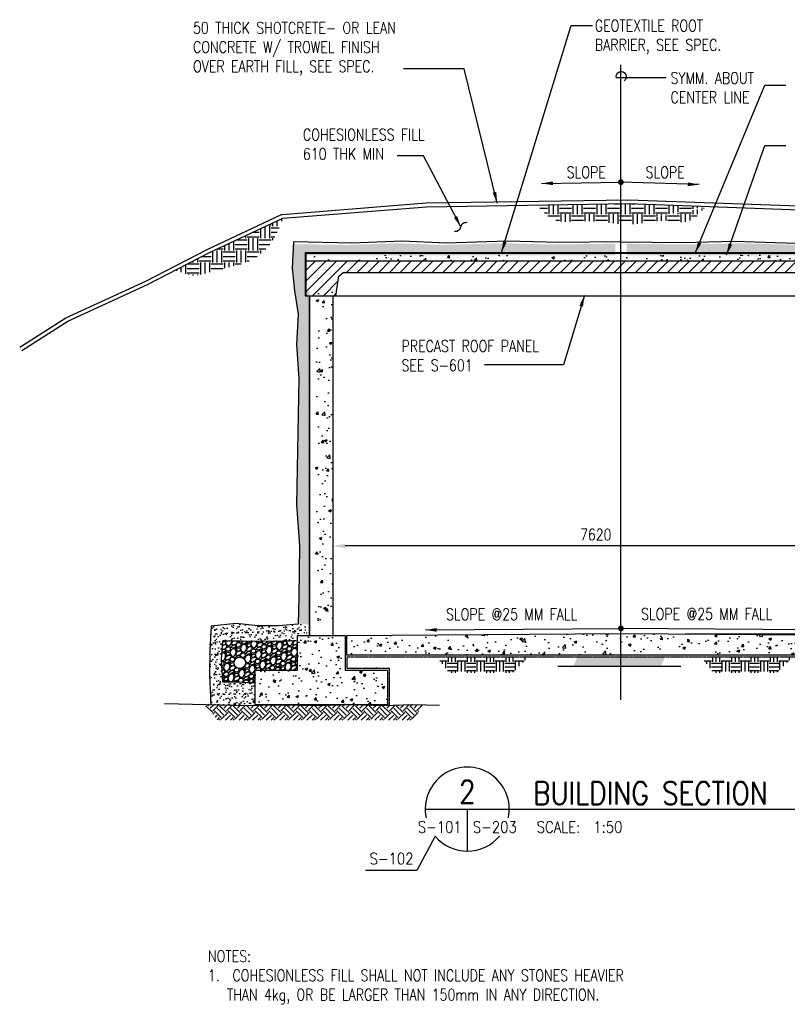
# Model space of a CAD drawing. Header units: millimetres. Extents: x -1420 to 32684, y -3794 to 19736.
# Tile 1 of 8: x -1420 to 8726, y -3794 to 9220. Entities that reach past the tile are written whole.
import ezdxf
from ezdxf.enums import TextEntityAlignment as Align

# ---------------------------------------------------------------- set-up
doc = ezdxf.new("R2010")
doc.units = ezdxf.units.MM
doc.linetypes.add('CENTER2', pattern=[1.125, 0.75, -0.125, 0.125, -0.125])
doc.linetypes.add('HIDDEN2', pattern=[0.1875, 0.125, -0.0625])
for name, color, linetype in [('S-ANNO-DIMS', 2, 'Continuous'), ('S-ANNO-SYMB5', 5, 'Continuous'), ('S-ANNO-TEXT', 3, 'Continuous'), ('S-ANNO-TEXT14', 14, 'Continuous'), ('S-SECT-CNTR', 1, 'CENTER2'), ('S-SECT-CONC', 3, 'Continuous'), ('S-SECT-MBND', 1, 'Continuous'), ('S-SECT-PATT', 1, 'Continuous'), ('S-STRL-MISC', 4, 'Continuous')]:
    doc.layers.add(name, color=color, linetype=linetype)
doc.styles.add('BASE48', font='romans.shx', dxfattribs={"width": 0.8})
doc.styles.add('ROMANS', font='ROMANS.shx', dxfattribs={"width": 0.8})
doc.styles.add('Text', font='romans.shx', dxfattribs={"width": 0.8, "height": 3})
doc.dimstyles.new('DIM48', dxfattribs={"dimscale": 48, "dimtxt": 0.125, "dimasz": 0.09375, "dimexe": 0.0625, "dimexo": 0.0625, "dimgap": 0.0625, "dimtad": 1, "dimdec": 4, "dimzin": 3, "dimdsep": 46, "dimlunit": 4, "dimtxsty": 'BASE48', "dimblk": 'ARCHTICK', "dimcen": 0.09, "dimdle": 0.0625, "dimclrd": 256, "dimclre": 256, "dimclrt": 4, "dimadec": 0, "dimazin": 0, "dimtfac": 1, "dimtdec": 4, "dimtmove": 0, "dimatfit": 2, "dimfxl": 1, "dimfrac": 2, "dimtolj": 1, "dimtzin": 0, "dimlwd": -1, "dimlwe": -1, "dimarcsym": 0})
doc.dimstyles.new('NFL_1', dxfattribs={"dimscale": 0, "dimtxt": 3, "dimasz": 3.3, "dimexe": 3, "dimexo": 3, "dimgap": 1.5, "dimtad": 1, "dimdec": 0, "dimzin": 3, "dimdsep": 46, "dimtxsty": 'Text', "dimblk2": 'ARCHTICK', "dimcen": 3, "dimdle": 3, "dimclrd": 1, "dimclre": 1, "dimclrt": 2, "dimadec": 0, "dimazin": 0, "dimtfac": 0.75, "dimtdec": 0, "dimtmove": 2, "dimatfit": 3, "dimfxl": 0.125, "dimtfillclr": 1, "dimfrac": 2, "dimtolj": 1, "dimtzin": 0, "dimarcsym": 1})
pattern_1 = [(50, (-7636.13, 1564.26), (358.63, -31.376), [37.5, -412.5]), (355, (-7636.13, 1564.26), (-69.376, 376.096), [30, -330]), (100.4514, (-7606.25, 1561.64), (289.255, 344.72), [31.87, -350.571]), (46.1842, (-7636.13, 1664.26), (533.621, -82.76), [56.25, -618.75]), (96.6356, (-7591.67, 1657.36), (467.331, 487.059), [47.805, -525.856]), (351.1842, (-7636.13, 1664.26), (467.331, 487.06), [45, -495]), (21, (-7586.13, 1639.26), (298.4535, -201.3094), [37.5, -412.5]), (326, (-7586.13, 1639.26), (121.658, 362.575), [30, -330]), (71.4514, (-7561.26, 1622.48), (420.111, 161.265), [31.87, -350.571]), (37.5, (-7636.13, 1564.26), (6.0799, 166.4469), [0, -326, 0, -335, 0, -331.25]), (7.5, (-7636.13, 1564.26), (131.5348, 197.2059), [0, -191, 0, -318.5, 0, -126.25]), (327.5, (-7747.63, 1564.26), (266.9112, -11.2774), [0, -125, 0, -390, 0, -517.5]), (317.5, (-7797.63, 1564.26), (291.593, 50.0525), [0, -162.5, 0, -259, 0, -367.5])]

# ---------------------------------------------------------------- blocks, each defined once
blk = doc.blocks.new('*D58')
at = {"layer": 'Defpoints', "color": 0, "ltscale": 10, "transparency": 16777216}
for p in [(2717, 2377), (10337, 2377), (2717, 2264)]:
    blk.add_point(p, dxfattribs=at)
at = {"layer": 'S-ANNO-DIMS', "color": 1, "lineweight": -2, "ltscale": 10, "transparency": 16777216}
for p, q in [((2717, 2227), (2717, 2114)), ((10172, 2264), (2882, 2264)), ((10337, 2227), (10337, 2114))]:
    blk.add_line(p, q, dxfattribs=at)
at = {"layer": 'S-ANNO-DIMS', "color": 1, "ltscale": 10, "transparency": 16777216}
for points in [[(2882, 2291), (2882, 2236), (2717, 2264)], [(10172, 2291), (10172, 2236), (10337, 2264)]]:
    blk.add_solid(points, dxfattribs=at)
at = {"layer": 'S-ANNO-DIMS', "color": 2, "ltscale": 10, "transparency": 16777216, "insert": (6195, 2414), "char_height": 150, "attachment_point": 5, "style": 'Text'}
blk.add_mtext('\\A1;7620', dxfattribs=at)
blk = doc.blocks.new('_ArchTick')
at = {"color": 0, "linetype": 'ByBlock', "const_width": 0.15}
blk.add_lwpolyline([(-0.5, -0.5), (0.5, 0.5)], dxfattribs=at)

msp = doc.modelspace()

# ---------------------------------------------------------------- hatches: boundary and pattern name
at = {"layer": 'S-SECT-PATT', "ltscale": 15}
h = msp.add_hatch(dxfattribs=at)
h.set_pattern_fill('EARTH', color=256, scale=25)
edge = h.paths.add_edge_path()
edge.add_line((6526.8, 6788.2), (5413.7, 6770.8))
edge.add_spline(control_points=[(5413.7, 6770.8), (5498.1, 6681.2), (5652.2, 6517.6), (6069.8, 6580.6), (6343.3, 6531.7), (6526.8, 6521.3)], knot_values=[0, 0, 0, 0, 344.563778, 629.1959875, 1184.6691622, 1184.6691622, 1184.6691622, 1184.6691622], degree=3, periodic=0)
edge.add_line((6526.8, 6521.3), (6526.8, 6788.2))
edge = h.paths.add_edge_path()
edge.add_spline(control_points=[(7639.3, 6731.7), (7644.3, 6739.8), (7682.6, 6802.7), (7456.1, 6488), (7169.9, 6608.2), (6816.1, 6514.5), (6591.7, 6517.7), (6526.8, 6521.3)], knot_values=[1184.6691622, 1184.6691622, 1184.6691622, 1184.6691622, 1209.469463, 1378.4590361, 1721.1223612, 2200.8636202, 2397.4441426, 2397.4441426, 2397.4441426, 2397.4441426], degree=3, periodic=0)
edge.add_line((7648.2, 6753.1), (6628.8, 6789.8))
edge.add_line((6628.8, 6789.8), (6526.8, 6788.2))
edge.add_line((6526.8, 6788.2), (6526.8, 6521.3))
h = msp.add_hatch(dxfattribs=at)
h.set_pattern_fill('EARTH', color=256, scale=25)
edge = h.paths.add_edge_path()
edge.add_spline(control_points=[(629.9, 5904.9), (673.1, 5901.6), (884.8, 5795.7), (1169.4, 5936.5), (1623.8, 5975.4), (1944.2, 6282.3), (2024.7, 6504.8), (2057.5, 6595.5)], knot_values=[0, 0, 0, 0, 136.9851046, 469.6009871, 1008.0464321, 1426.9190342, 1715.0336374, 1715.0336374, 1715.0336374, 1715.0336374], degree=3, periodic=0)
edge.add_line((2057.5, 6595.5), (1079.2, 6138.5))
edge.add_line((1079.2, 6138.5), (629.9, 5904.9))
at = {"layer": 'S-SECT-PATT'}
h = msp.add_hatch(dxfattribs=at)
h.set_pattern_fill('AR-SAND', color=256, scale=50, angle=45, style=0)
h.set_pattern_definition([(82.5, (-7712.13, 1564.26), (-70.35066, 65.89636), [0, -76, 0, -85, 0, -81.25]), (52.5, (-7712.13, 1564.26), (-37.2069, 162.349), [0, -41, 0, -68.5, 0, -26.25]), (12.5, (-7755.62, 1520.77), (109.90146, 110.3016), [0, -25, 0, -90, 0, -117.5]), (2.5, (-7755.62, 1520.77), (75.2521, 137.3131), [0, -12.5, 0, -59, 0, -67.5])])
h.paths.add_polyline_path([(2267.9, 1590.7), (2260.2, 1228.6), (2412.2, 1228.6), (2412.2, 5624.6), (2361.2, 5624.6), (2361.2, 6107.6), (6450.8, 6107.6), (6450.8, 6259.6), (5632.6, 6248.9), (4949.2, 6266.2), (4143.6, 6241.8), (3561.4, 6265.5), (2895.1, 6241.8), (2198, 6253.7), (2182.8, 5937.8), (2210.1, 5634.5), (2261.1, 5326.2), (2236.6, 4927.8), (2268, 4479.2), (2236.5, 2812.7), (2278.5, 2267.4)])
h = msp.add_hatch(dxfattribs=at)
h.set_pattern_fill('AR-SAND', color=256, scale=50, angle=45, style=0)
h.set_pattern_definition([(82.5, (-7560.13, 1564.26), (-70.35066, 65.89636), [0, -76, 0, -85, 0, -81.25]), (52.5, (-7560.13, 1564.26), (-37.2069, 162.349), [0, -41, 0, -68.5, 0, -26.25]), (12.5, (-7603.62, 1520.77), (109.90146, 110.30162), [0, -25, 0, -90, 0, -117.5]), (2.5, (-7603.62, 1520.77), (75.2521, 137.3131), [0, -12.5, 0, -59, 0, -67.5])])
h.paths.add_polyline_path([(9492.1, 6265.5), (8909.9, 6241.8), (8104.3, 6266.2), (7420.9, 6248.9), (6602.8, 6259.6), (6602.8, 6107.6), (10254.7, 6107.6), (10254.7, 6147.6), (10860.6, 6147.6), (10855.5, 6253.7), (10158.4, 6241.8)])
h.paths.add_polyline_path([(10641.3, 1228.6), (10793.3, 1228.6), (10785.6, 1590.7), (10775, 2267.4), (10817, 2812.7), (10785.5, 4479.2), (10816.9, 4927.8), (10792.4, 5326.2), (10843.4, 5634.5), (10861.9, 5840.6), (10861.9, 6107.6), (10692.3, 6107.6), (10692.3, 5624.6), (10641.3, 5624.6), (10641.3, 2686.1), (10677.2, 2681.7), (10698.8, 2681.7), (10698.8, 2441.1), (10662.5, 2441.1), (10641.3, 2443.7)])
h = msp.add_hatch(dxfattribs=at)
h.set_pattern_fill('ANSI31', color=256, scale=800, style=0)
h.set_pattern_definition([(45, (-7636.13, 1564.26), (-70.7107, 70.7107), [])])
h.paths.add_polyline_path([(10293.7, 5571.6), (10692.3, 5571.7), (10692.3, 6031.4), (2361.2, 6031.4), (2361.2, 5571.6), (2759.8, 5571.6), (2798.2, 5828.2), (2856.7, 5878.6), (10196.8, 5878.6), (10255.3, 5828.2)])
h = msp.add_hatch(dxfattribs=at)
h.set_pattern_fill('AR-CONC', color=256, scale=50, style=0)
h.set_pattern_definition(pattern_1)
h.paths.add_polyline_path([(6526.8, 6107.6), (2437.2, 6107.6), (2437.2, 6031.4), (6526.8, 6031.4)])
h.paths.add_polyline_path([(10616.3, 6107.6), (10178.7, 6107.6), (6526.8, 6107.6), (6526.8, 6031.4), (10616.3, 6031.4)])
h = msp.add_hatch(dxfattribs=at)
h.set_pattern_fill('AR-CONC', color=256, scale=50, style=0)
h.set_pattern_definition(pattern_1)
h.paths.add_polyline_path([(2716.8, 5624.6), (2488.2, 5624.6), (2488.2, 1154.6), (2716.8, 1154.6)])
h = msp.add_hatch(dxfattribs=at)
h.set_pattern_fill('AR-SAND', color=256, scale=50, angle=45, style=0)
h.set_pattern_definition([(82.5, (-7636.13, 1564.26), (-70.35066, 65.89636), [0, -76, 0, -85, 0, -81.25]), (52.5, (-7636.13, 1564.26), (-37.2069, 162.349), [0, -41, 0, -68.5, 0, -26.25]), (12.5, (-7679.62, 1520.77), (109.90146, 110.3016), [0, -25, 0, -90, 0, -117.5]), (2.5, (-7679.62, 1520.77), (75.2521, 137.3131), [0, -12.5, 0, -59, 0, -67.5])])
h.paths.add_polyline_path([(2404.7, 1228.6), (2260.2, 1228.6), (2002.2, 1209.7), (1725.9, 1206.2), (1442.7, 1237.7), (1110.5, 1202.7), (1092.5, 883.9), (1089, 565.8), (1106.3, 167.7), (1604.5, 157.1), (1854.6, 162.6), (1688.3, 162.6), (1688.3, 467), (1681.3, 454.2), (1453.2, 466.6), (1259.9, 466.6), (1244.7, 768), (1259.9, 1003.4), (1521.9, 1003.4), (1887.4, 1000.9), (2246.9, 1011.5), (2246.9, 1076.6), (2404.7, 1076.6)])
h = msp.add_hatch(dxfattribs=at)
h.set_pattern_fill('AR-CONC', color=256, scale=50, style=0)
h.set_pattern_definition([(50, (-7636.13, 1486.26), (358.63, -31.376), [37.5, -412.5]), (355, (-7636.13, 1486.26), (-69.376, 376.096), [30, -330]), (100.4514, (-7606.25, 1483.64), (289.255, 344.72), [31.87, -350.571]), (46.184, (-7636.13, 1586.26), (533.62, -82.76), [56.25, -618.75]), (96.6356, (-7591.67, 1579.36), (467.331, 487.06), [47.805, -525.856]), (351.184, (-7636.13, 1586.26), (467.33, 487.06), [45, -495]), (21, (-7586.13, 1561.26), (298.4535, -201.3094), [37.5, -412.5]), (326, (-7586.13, 1561.26), (121.658, 362.575), [30, -330]), (71.4514, (-7561.26, 1544.48), (420.111, 161.265), [31.87, -350.571]), (37.5, (-7636.13, 1486.26), (6.08, 166.447), [0, -326, 0, -335, 0, -331.25]), (7.5, (-7636.13, 1486.26), (131.5348, 197.2059), [0, -191, 0, -318.5, 0, -126.25]), (327.5, (-7747.63, 1486.26), (266.9112, -11.2774), [0, -125, 0, -390, 0, -517.5]), (317.5, (-7797.63, 1486.26), (291.593, 50.0525), [0, -162.5, 0, -259, 0, -367.5])])
h.paths.add_polyline_path([(2246.9, 1076.6), (2246.9, 619.4), (1688.3, 619.4), (1688.3, 314.6), (2729.5, 314.6), (2993.9, 322), (3217.9, 314.6), (3440.7, 314.6), (3440.7, 695.4), (2882.1, 695.4), (2882.1, 1076.6)])
h = msp.add_hatch(dxfattribs=at)
h.set_pattern_fill('AR-CONC', color=256, scale=50, style=0)
h.set_pattern_definition([(50, (949.64, 1564.26), (358.63, -31.376), [37.5, -412.5]), (355, (949.64, 1564.26), (-69.376, 376.096), [30, -330]), (100.4514, (979.53, 1561.64), (289.255, 344.72), [31.87, -350.571]), (46.184, (949.64, 1664.26), (533.62, -82.76), [56.25, -618.75]), (96.6356, (994.1, 1657.36), (467.33, 487.06), [47.805, -525.856]), (351.184, (949.64, 1664.26), (467.33, 487.06), [45, -495]), (21, (999.64, 1639.26), (298.4535, -201.309), [37.5, -412.5]), (326, (999.64, 1639.26), (121.658, 362.575), [30, -330]), (71.4514, (1024.5, 1622.48), (420.111, 161.265), [31.87, -350.571]), (37.5, (949.64, 1564.26), (6.08, 166.447), [0, -326, 0, -335, 0, -331.25]), (7.5, (949.64, 1564.26), (131.5348, 197.206), [0, -191, 0, -318.5, 0, -126.25]), (327.5, (838.14, 1564.26), (266.9112, -11.2774), [0, -125, 0, -390, 0, -517.5]), (317.5, (788.14, 1564.26), (291.593, 50.0525), [0, -162.5, 0, -259, 0, -367.5])])
h.paths.add_polyline_path([(6526.8, 1101.6), (2901.1, 1076.6), (2901.1, 822.6), (10152.4, 822.6), (10152.4, 1076.6)])
h = msp.add_hatch(dxfattribs=at)
h.set_pattern_fill('GRAVEL', color=256, scale=150, angle=22, style=0)
h.set_pattern_definition([(250.0128, (-7592.189, 1665.79), (-606.901403, -1701.226203), [20.1804, -1997.8632]), (206.9697, (-7599.0864, 1646.8254), (1612.740584, 813.3682964), [34.6302, -3428.3888]), (154.5104, (-7629.95, 1631.12), (2008.8758575, -967.945198), [24.4182, -2417.4048]), (289.2737, (-7670.143, 1574.436), (-984.7427725, 2837.74237), [31.5357, -3122.0337]), (314.8337, (-7659.7336, 1544.668), (-1369.680935, 1387.9749375), [30.9232, -3061.406]), (19.2737, (-7637.931, 1522.7384), (-2837.74237, -984.7427725), [31.5357, -3122.0337]), (59.6942, (-7608.163, 1533.148), (-1246.100187, -2121.2577173), [41.7043, -4128.7274]), (94.2553, (-7587.1183, 1569.153), (-262.6570024, 3453.0437238), [39.3732, -3897.9481]), (143.4296, (-7590.04, 1608.4176), (-1843.104349, 1358.4794513), [31.6425, -3132.611]), (197.2364, (-7615.453, 1627.27), (1586.044005, 479.024532), [36.1248, -1770.1145]), (244.3974, (-7649.955, 1616.5663), (-1050.8315264, -2204.14454), [46.7172, -4625.0062]), (160.8141, (-7531.894, 1628.674), (-1310.68924, 441.128007), [15.9451, -1578.5766]), (193.4692, (-7546.954, 1633.9145), (1920.3907004, 452.3265043), [30.3355, -3003.2266]), (247, (-7576.46, 1626.85), (56.191, -139.0776), [21.2131, -190.9188]), (225.1986, (-7592.933, 1639.605), (583.0058, 559.11027), [11.4237, -1130.9423]), (313.8014, (-7600.983, 1631.5), (-307.65055, 361.04179), [16.1554, -791.6193]), (52.9638, (-7589.8, 1619.84), (304.85034, 446.72836), [26.2394, -848.4035]), (183.5651, (-7573.996, 1640.784), (334.34612, -26.69535), [18.9736, -455.368]), (38.3895, (-7681.648, 1598.908), (1222.20353, 979.141734), [26.58, -2631.4267]), (92.3462, (-7660.814, 1615.414), (61.791347, -1754.617346), [22.2991, -2207.6112]), (315.1986, (-7585.235, 1668.6), (-559.11027, 583.0058), [22.8472, -1119.5187]), (5.6105, (-7569.023, 1652.5005), (-1559.348645, -144.678293), [26.58, -2631.4268]), (1.444, (-7646.81, 1512.68), (-807.7699, -2.80045), [25.632, -1255.9686]), (316.7751, (-7621.186, 1513.326), (-1313.487876, 1248.89933), [21.4767, -2126.1964]), (88.8014, (-7527.653, 1530.084), (-2.79959, 807.769906), [22.8472, -1119.5187]), (39.354, (-7527.175, 1552.927), (-1583.24515, -1286.792519), [25.1446, -2489.3136]), (91.444, (-7595.801, 1502.55), (2.80045, -807.7699), [12.816, -1268.7846]), (123.3099, (-7535.998, 1526.713), (-363.84125, 500.11956), [7.6485, -757.2043]), (187.9638, (-7540.198, 1533.105), (473.42369, 29.49569), [30.9232, -587.5425]), (208.009, (-7570.823, 1528.8205), (1334.5847965, 700.9873594), [28.6575, -2837.0885]), (325.6901, (-7584.744, 1607.32), (-251.45972, 221.96403), [21.6333, -519.1993]), (15.1572, (-7566.8746, 1595.128), (2476.7011683, 677.090509), [37.7691, -3739.1345]), (82.9454, (-7530.42, 1605.003), (-162.973372, -1198.307058), [15.4434, -1528.9011]), (112, (-7528.52, 1620.33), (-195.2686, 82.8866), [9, -141]), (142.2564, (-7575.29, 1531.869), (949.646663, -748.77972), [20.8386, -2063.028]), (70.0128, (-7591.769, 1544.625), (606.901403, 1701.226203), [40.3608, -1977.6828]), (22, (-7577.97, 1582.55), (82.8866, 195.2686), [39, -111]), (347.3048, (-7541.813, 1597.164), (-1784.11239, 411.634677), [23.7171, -2347.9911]), (276.0546, (-7518.675, 1591.952), (85.6864, -612.501313), [21.8403, -1070.1762]), (229.646, (-7516.372, 1570.234), (-2080.563079, -2458.4054102), [35.5598, -3520.4211]), (197.4261, (-7539.397, 1543.135), (-1864.199291, -591.4060334), [37.6198, -3724.3611])])
h.paths.add_polyline_path([(2246.9, 1011.5), (1887.4, 1000.9), (1521.9, 1003.4), (1259.9, 1003.4), (1244.7, 768), (1259.9, 466.6), (1453.2, 466.6), (1681.3, 454.2), (1688.3, 467), (1688.3, 619.4), (2246.9, 619.4)])
h.paths.add_polyline_path([(1564.1, 720.2, -1), (1412.1, 720.2, -1)], flags=16)
h = msp.add_hatch(dxfattribs=at)
h.set_pattern_fill('EARTH', color=1, scale=507.998984, style=0)
h.set_pattern_definition([(0, (-215.16, -9667.47), (126.9997, 126.9997), [126.9997, -126.9997]), (0, (-215.16, -9619.84), (126.9997, 126.9997), [126.9997, -126.9997]), (0, (-215.16, -9572.22), (126.9997, 126.9997), [126.9997, -126.9997]), (90, (-199.28, -9556.34), (-126.9997, 126.9997), [126.9997, -126.9997]), (90, (-151.66, -9556.34), (-126.9997, 126.9997), [126.9997, -126.9997]), (90, (-104.03, -9556.34), (-126.9997, 126.9997), [126.9997, -126.9997])])
h.paths.add_polyline_path([(5296.1, 789.4), (4099.8, 790), (4261.3, 588.9), (5097.5, 588.9)])
h = msp.add_hatch(dxfattribs=at)
h.set_pattern_fill('STONES', color=1, scale=99.9998, style=0)
h.set_pattern_definition([(0, (-10814.47, -9653.6), (0, 99.9998), [5, -14.99997, 5, -74.99985]), (0, (-10789.47, -9643.6), (0, 99.9998), [5, -94.9998]), (0, (-10839.47, -9633.6), (0, 99.9998), [10, -89.9998]), (0, (-10864.47, -9628.6), (0, 99.9998), [14.99997, -84.99983]), (0, (-10814.47, -9623.6), (0, 99.9998), [9.99998, -9.99998, 14.99997, -64.99987]), (0, (-10819.47, -9608.6), (0, 99.9998), [14.99997, -84.99983]), (0, (-10844.47, -9603.6), (0, 99.9998), [14.99997, -34.99993, 14.99997, -34.99993]), (0, (-10864.47, -9588.6), (0, 99.9998), [14.99997, -5, 5, -74.99985]), (0, (-10799.47, -9578.6), (0, 99.9998), [5, -94.9998]), (0, (-10819.47, -9568.6), (0, 99.9998), [10, -89.9998]), (90, (-10884.47, -9563.6), (-99.9998, 6e-15), [10, -89.9998]), (90, (-10874.47, -9633.6), (-99.9998, 6e-15), [5, -9.99998, 14.99997, -69.99986]), (90, (-10849.47, -9623.6), (-99.9998, 6e-15), [19.99996, -5, 5, -69.99986]), (90, (-10834.47, -9598.6), (-99.9998, 6e-15), [14.99997, -84.99983]), (90, (-10829.47, -9643.6), (-99.9998, 6e-15), [10, -89.9998]), (90, (-10824.47, -9563.6), (-99.9998, 6e-15), [10, -89.9998]), (90, (-10819.47, -9623.6), (-99.9998, 6e-15), [9.99998, -49.9999, 5, -34.99993]), (90, (-10804.47, -9573.6), (-99.9998, 6e-15), [5, -5, 5, -84.99983]), (90, (-10799.47, -9618.6), (-99.9998, 6e-15), [9.99998, -14.99997, 9.99998, -64.99987]), (90, (-10794.47, -9643.6), (-99.9998, 6e-15), [10, -89.9998]), (45, (-10879.47, -9643.6), (1e-14, 99.9998), [14.14207, -28.28421, 21.21316, -77.78163]), (45, (-10884.47, -9643.6), (1e-14, 99.9998), [14.1421, -127.27897]), (45, (-10829.47, -9633.6), (1e-14, 99.9998), [14.1421, -127.27897]), (45, (-10839.47, -9583.6), (1e-14, 99.9998), [14.1421, -127.27897]), (45, (-10794.47, -9633.6), (1e-14, 99.9998), [14.1421, -127.27897]), (45, (-10879.47, -9623.6), (1e-14, 99.9998), [7.07105, -134.35]), (45, (-10869.47, -9593.6), (1e-14, 99.9998), [7.07105, -134.35]), (45, (-10859.47, -9628.6), (1e-14, 99.9998), [7.07105, -134.35]), (45, (-10849.47, -9593.6), (1e-14, 99.9998), [7.07105, -134.35]), (45, (-10819.47, -9613.6), (1e-14, 99.9998), [7.07105, -134.35]), (45, (-10819.47, -9558.6), (1e-14, 99.9998), [7.07105, -134.35]), (45, (-10809.47, -9568.6), (1e-14, 99.9998), [7.07105, -134.35]), (45, (-10804.47, -9623.6), (1e-14, 99.9998), [7.07105, -134.35]), (45, (-10799.47, -9648.6), (1e-14, 99.9998), [7.07105, -134.35]), (45, (-10799.47, -9608.6), (1e-14, 99.9998), [7.07105, -134.35]), (45, (-10799.47, -9558.6), (1e-14, 99.9998), [7.07105, -134.35]), (45, (-10794.47, -9578.6), (1e-14, 99.9998), [7.07105, -134.35]), (135, (-10814.47, -9568.6), (-99.9998, 1e-14), [7.07105, -134.35]), (135, (-10804.47, -9558.6), (-99.9998, 1e-14), [7.07105, -134.35]), (135, (-10799.47, -9578.6), (-99.9998, 1e-14), [7.07105, -134.35]), (135, (-10784.47, -9558.6), (-99.9998, 1e-14), [7.07105, -134.35]), (135, (-10834.47, -9593.6), (-99.9998, 1e-14), [7.07105, -134.35]), (135, (-10844.47, -9603.6), (-99.9998, 1e-14), [7.07105, -134.35]), (135, (-10874.47, -9628.6), (-99.9998, 1e-14), [7.07105, -134.35]), (135, (-10864.47, -9628.6), (-99.9998, 1e-14), [7.07105, -134.35]), (135, (-10854.47, -9593.6), (-99.9998, 1e-14), [7.07105, -134.35]), (135, (-10874.47, -9608.6), (-99.9998, 1e-14), [7.07105, -134.35]), (135, (-10814.47, -9623.6), (-99.9998, 1e-14), [7.07105, -134.35]), (135, (-10799.47, -9613.6), (-99.9998, 1e-14), [7.07105, -134.35]), (135, (-10794.47, -9633.6), (-99.9998, 1e-14), [7.07105, -134.35]), (135, (-10794.47, -9623.6), (-99.9998, 1e-14), [7.07105, -134.35]), (135, (-10789.47, -9643.6), (-99.9998, 1e-14), [7.07105, -134.35]), (135, (-10869.47, -9583.6), (-99.9998, 1e-14), [14.1421, -127.27897]), (135, (-10819.47, -9613.6), (-99.9998, 1e-14), [14.1421, -127.27897]), (135, (-10824.47, -9648.6), (-99.9998, 1e-14), [35.35527, -106.0658]), (26.56505, (-10884.47, -9603.598), (99.9998, 4e-08), [11.18, -212.42637]), (26.56505, (-10869.47, -9633.598), (99.9998, 4e-08), [11.18, -212.42637]), (26.56505, (-10849.47, -9588.598), (99.9998, 4e-08), [11.18, -212.42637]), (26.56505, (-10809.47, -9653.598), (99.9998, 4e-08), [11.18, -212.42637]), (26.56505, (-10824.47, -9628.598), (99.9998, 4e-08), [11.18, -212.42637]), (26.56505, (-10814.47, -9608.598), (99.9998, 4e-08), [11.18, -212.42637]), (26.56505, (-10829.47, -9573.598), (99.9998, 4e-08), [11.18, -212.42637]), (26.56505, (-10794.47, -9578.598), (99.9998, 4e-08), [11.18, -212.42637]), (63.43495, (-10874.47, -9603.598), (4e-08, 99.9998), [11.18, -212.42637]), (63.43495, (-10874.47, -9598.598), (4e-08, 99.9998), [11.18, -212.42637]), (63.43495, (-10834.47, -9583.598), (4e-08, 99.9998), [22.35996, -201.2464]), (63.43495, (-10799.47, -9588.598), (4e-08, 99.9998), [11.18, -212.42637]), (63.43495, (-10804.47, -9603.598), (4e-08, 99.9998), [11.18, -212.42637]), (63.43495, (-10854.47, -9623.598), (4e-08, 99.9998), [11.18, -212.42637]), (63.43495, (-10804.47, -9568.598), (4e-08, 99.9998), [11.18, -212.42637]), (63.43495, (-10789.47, -9573.598), (4e-08, 99.9998), [11.18, -212.42637]), (116.56505, (-10879.47, -9573.598), (-4e-08, 99.9998), [11.18, -212.42637]), (116.56505, (-10824.47, -9653.598), (-4e-08, 99.9998), [11.18, -212.42637]), (116.56505, (-10869.47, -9588.598), (-4e-08, 99.9998), [11.18, -212.42637]), (116.56505, (-10794.47, -9598.598), (-4e-08, 99.9998), [11.18, -212.42637]), (116.56505, (-10829.47, -9603.598), (-4e-08, 99.9998), [11.18, -212.42637]), (116.56505, (-10799.47, -9583.598), (-4e-08, 99.9998), [11.18, -212.42637]), (116.56505, (-10849.47, -9603.598), (-4e-08, 99.9998), [11.18, -212.42637]), (116.56505, (-10869.47, -9623.598), (-4e-08, 99.9998), [11.18, -212.42637]), (153.43495, (-10874.47, -9578.598), (-99.9998, 4e-08), [11.18, -212.42637]), (153.43495, (-10839.47, -9633.598), (-99.9998, 4e-08), [11.18, -212.42637]), (153.43495, (-10859.47, -9588.598), (-99.9998, 4e-08), [11.18, -212.42637]), (153.43495, (-10799.47, -9628.598), (-99.9998, 4e-08), [11.18, -212.42637]), (153.43495, (-10814.47, -9653.598), (-99.9998, 4e-08), [11.18, -212.42637]), (153.43495, (-10804.47, -9573.598), (-99.9998, 4e-08), [11.18, -212.42637]), (153.43495, (-10819.47, -9608.598), (-99.9998, 4e-08), [11.18, -212.42637]), (153.43495, (-10874.47, -9578.598), (-99.9998, 4e-08), [11.18, -212.42637]), (153.43495, (-10784.47, -9603.598), (-99.9998, 4e-08), [11.18, -212.42637]), (243.43495, (-10879.47, -9643.598), (-4e-08, -99.9998), [11.18, -212.42637])])
h.paths.add_polyline_path([(7110.2, 797.3), (5953.6, 797.9), (5895.3, 670.6), (7052.1, 670.6)])
h = msp.add_hatch(dxfattribs=at)
h.set_pattern_fill('EARTH', color=1, scale=507.998984, style=0)
h.set_pattern_definition([(0, (3278.7, -9667.47), (126.9997, 126.9997), [126.9997, -126.9997]), (0, (3278.7, -9619.84), (126.9997, 126.9997), [126.9997, -126.9997]), (0, (3278.7, -9572.22), (126.9997, 126.9997), [126.9997, -126.9997]), (90, (3294.58, -9556.34), (-126.9997, 126.9997), [126.9997, -126.9997]), (90, (3342.2, -9556.34), (-126.9997, 126.9997), [126.9997, -126.9997]), (90, (3389.83, -9556.34), (-126.9997, 126.9997), [126.9997, -126.9997])])
h.paths.add_polyline_path([(8790, 789.4), (7593.6, 790), (7755.2, 588.9), (8591.3, 588.9)])
h = msp.add_hatch(dxfattribs=at)
h.set_pattern_fill('AR-CONC', color=256, scale=50, style=0)
h.set_pattern_definition([(50, (-7636.13, 1486.26), (358.63, -31.376), [37.5, -412.5]), (355, (-7636.13, 1486.26), (-69.376, 376.096), [30, -330]), (100.4514, (-7606.25, 1483.64), (289.255, 344.72), [31.87, -350.571]), (46.184, (-7636.13, 1586.26), (533.62, -82.76), [56.25, -618.75]), (96.6356, (-7591.67, 1579.36), (467.331, 487.06), [47.805, -525.856]), (351.184, (-7636.13, 1586.26), (467.33, 487.06), [45, -495]), (21, (-7586.13, 1561.26), (298.4535, -201.3094), [37.5, -412.5]), (326, (-7586.13, 1561.26), (121.658, 362.575), [30, -330]), (71.4514, (-7561.26, 1544.48), (420.111, 161.265), [31.87, -350.571]), (37.5, (-7636.13, 1486.26), (6.08, 166.447), [0, -326, 0, -335, 0, -331.25]), (7.5, (-7636.13, 1486.26), (131.5348, 197.2059), [0, -191, 0, -318.5, 0, -126.25]), (327.5, (-7747.63, 1486.26), (266.9112, -11.2774), [0, -125, 0, -390, 0, -517.5]), (317.5, (-7797.63, 1486.26), (291.593, 50.0525), [0, -162.5, 0, -259, 0, -367.5])])
h.paths.add_polyline_path([(3440.7, 337.1), (1688.3, 337.1), (1688.3, 162.6), (2729.5, 162.6), (2993.9, 170), (3217.9, 162.6), (3440.7, 162.6)])
h = msp.add_hatch(dxfattribs=at)
h.set_pattern_fill('EARTH', color=1, scale=507.998984, angle=45, style=0)
h.set_pattern_definition([(45, (-14134.38, -812.93), (1e-14, 179.6048), [126.9997, -126.9997]), (45, (-14168.06, -779.25), (1e-14, 179.6048), [126.9997, -126.9997]), (45, (-14201.73, -745.57), (1e-14, 179.6048), [126.9997, -126.9997]), (135, (-14201.73, -723.12), (-179.6048, 1e-14), [126.9997, -126.9997]), (135, (-14168.06, -689.45), (-179.6048, 1e-14), [126.9997, -126.9997]), (135, (-14134.38, -655.77), (-179.6048, 1e-14), [126.9997, -126.9997])])
h.paths.add_polyline_path([(3912, 164.9), (3778.2, 167.7), (3387.1, 157.1), (3217.9, 162.6), (2729.5, 162.6), (2645.7, 160.3), (2278.2, 160.3), (2206.9, 162.6), (1891.3, 162.6), (1420.1, 153.2), (1086.8, 172.6), (1086.9, 173.1), (1021.7, 175.1), (1199.4, -39.5), (3784.5, -39.5)])

# ---------------------------------------------------------------- linework, layer by layer
at = {"layer": 'S-ANNO-DIMS'}
for p, q in [((7377.2, 1101.6), (9768.4, 1101.6)), ((4071.1, -1571.6), (3830.3, -2025)), ((3830.3, -2025), (3148.8, -2025))]:
    msp.add_line(p, q, dxfattribs=at)
msp.add_lwpolyline([(7124.7, 8451.3), (6467.1, 8451.3, -1.9557628), (6567.6, 8412, 3.3973853)], format="xyb", dxfattribs=at)
at = {"layer": 'S-ANNO-DIMS', "const_width": 38.1}
for points in [[(6507.7, 7072.7, 1), (6545.8, 7072.7, 1)], [(6507.7, 1174.7, 1), (6545.8, 1174.7, 1)]]:
    msp.add_lwpolyline(points, format="xyb", close=True, dxfattribs=at)
at = {"layer": 'S-ANNO-DIMS'}
for centre, start, end in [((4480.1, 6467.8), 79.02519, 169.02519), ((4341.2, 6494.8), 259.02519, 349.02519)]:
    msp.add_arc(centre, 70.7, start, end, dxfattribs=at)
at = {"layer": 'S-ANNO-SYMB5'}
for p, q in [((3940.5, -1213.9), (5366.1, -1213.9)), ((4496, -1213.9), (4496, -1769.4)), ((5366.1, -1213.9), (8883.2, -1213.9))]:
    msp.add_line(p, q, dxfattribs=at)
for start, end in [(348.16523, 191.83477), (220.09558, 319.90442)]:
    msp.add_arc((4496, -1213.9), 555.5, start, end, dxfattribs=at)
at = {"layer": 'S-SECT-CNTR', "ltscale": 7}
msp.add_line((6526.8, 232.3), (6526.8, 8623.5), dxfattribs=at)
at = {"layer": 'S-SECT-CONC', "linetype": 'HIDDEN2'}
for q in [(10696.8, 6141.7), (2353.7, 5571.6)]:
    msp.add_line((2353.7, 6141.1), q, dxfattribs=at)
at = {"layer": 'S-SECT-CONC'}
for p, q in [((2361.2, 6133.6), (10692.3, 6133.6)), ((2361.2, 6133.6), (2361.2, 5571.6)), ((2361.2, 6031.4), (10692.3, 6031.4)), ((2412.2, 5571.6), (2412.2, 1076.6)), ((2716.8, 5571.6), (2716.8, 1076.6)), ((2882.1, 1076.6), (2246.9, 1076.6)), ((2246.9, 1076.6), (2246.9, 619.4)), ((2882.1, 1076.6), (2882.1, 619.4)), ((6526.8, 1101.6), (2901.1, 1076.6)), ((2901.1, 1076.6), (2901.1, 822.6)), ((10152.4, 1076.6), (6526.8, 1101.6)), ((10152.4, 822.6), (2901.1, 822.6)), ((1688.3, 619.4), (1688.3, 162.6)), ((2246.9, 619.4), (1688.3, 619.4)), ((3440.7, 619.4), (2882.1, 619.4)), ((3440.7, 619.4), (3440.7, 162.6)), ((3440.7, 162.6), (1688.3, 162.6))]:
    msp.add_line(p, q, dxfattribs=at)
msp.add_lwpolyline([(2353.7, 5571.6), (2759.8, 5571.6), (2798.2, 5828.2), (2856.7, 5878.6), (10196.8, 5878.6), (10255.3, 5828.2), (10293.7, 5571.6), (10697.4, 5571.7)], dxfattribs=at)
at = {"layer": 'S-SECT-MBND'}
msp.add_line((2759.8, 5571.6), (10293.7, 5571.6), dxfattribs=at)
at = {"layer": 'S-SECT-PATT', "color": 1}
msp.add_line((7317.2, 670.6), (5693.2, 670.6), dxfattribs=at)
at = {"layer": 'S-SECT-PATT'}
msp.add_lwpolyline([(2246.9, 1011.5), (1887.4, 1000.9), (1521.9, 1003.4), (1259.9, 1003.4), (1244.7, 768), (1259.9, 466.6), (1453.2, 466.6), (1681.3, 454.2), (1688.3, 467)], dxfattribs=at)
at = {"layer": 'S-STRL-MISC', "color": 2, "linetype": 'HIDDEN2'}
msp.add_line((2404.7, 5571.6), (2404.7, 1076.6), dxfattribs=at)
at = {"layer": 'S-STRL-MISC'}
msp.add_lwpolyline([(-1420.1, 4890.9), (-810.2, 5278.9), (248, 5763.9), (1056.7, 6184.2), (2040.8, 6644, -0.1025242), (2050.7, 6646.3), (3954.5, 6798.9), (6629.2, 6840.8), (9125.1, 6751), (10861.9, 6729.4)], format="xyb", dxfattribs=at)
for points in [[(-1392.7, 4847.9), (-785.7, 5234), (270.4, 5718.1), (1079.2, 6138.5), (2057.5, 6595.5), (3955, 6747.9), (6628.8, 6789.8), (9124.5, 6700), (10861.9, 6678.4)], [(2198.2, 6283.3), (2182.8, 5937.8), (2210.1, 5634.5), (2261.1, 5326.2), (2236.6, 4927.8), (2268, 4479.2), (2236.5, 2812.7), (2278.5, 2267.4), (2267.9, 1590.7), (2260.2, 1228.6), (2002.2, 1209.7), (1725.9, 1206.2), (1442.7, 1237.7), (1110.5, 1202.7), (1092.5, 883.9), (1089, 565.8), (1106.3, 167.7)], [(6526.8, 6285.6), (5708.6, 6274.9), (5025.2, 6292.2), (4219.6, 6267.8), (3637.4, 6291.5), (2971.1, 6267.8), (2198.2, 6283.3)], [(6526.8, 6285.6), (7344.9, 6274.9), (8028.3, 6292.2), (8833.9, 6267.8), (9416.1, 6291.5), (10082.4, 6267.8), (10855.5, 6279.7)], [(494.4, 180.8), (1604.5, 157.1), (1854.6, 162.6), (2278.2, 160.3), (2645.7, 160.3), (2993.9, 170), (3387.1, 157.1), (3778.2, 167.7), (4128.6, 160.3)]]:
    msp.add_lwpolyline(points, dxfattribs=at)
at = {"layer": 'S-STRL-MISC', "color": 2, "linetype": 'HIDDEN2'}
msp.add_lwpolyline([(3465.7, 159.2), (3465.7, 644.4), (2907.1, 644.4), (2907.1, 797.6), (2907.1, 797.6), (9561.8, 797.6), (10146.4, 797.6), (10146.4, 644.4), (9587.8, 644.4), (9587.8, 160.1)], dxfattribs=at)
at = {"layer": 'S-STRL-MISC'}
msp.add_circle((1488.1, 720.2), 76, dxfattribs=at)

# ---------------------------------------------------------------- texts
at = {"layer": 'S-ANNO-TEXT', "style": 'ROMANS', "width": 0.85}
for s, p in [('S-101', (4421.8, -1526.4)), ('S-102', (3784.6, -1943.9))]:
    msp.add_text(s, height=150, dxfattribs=at).set_placement(p, align=Align.RIGHT)
for s, p in [('S-203', (4570.3, -1526.4)), ('SCALE:  1:50', (5414.3, -1526.4))]:
    msp.add_text(s, height=150, dxfattribs=at).set_placement(p)
at = {"layer": 'S-ANNO-TEXT', "char_height": 152.4, "attachment_point": 1, "style": 'BASE48'}
for s, insert, width in [('50 THICK SHOTCRETE- OR LEAN CONCRETE W/ TROWEL FINISH OVER EARTH FILL, SEE SPEC.', (871.1, 9188.2), 3142.836), ('GEOTEXTILE ROOT\\PBARRIER, SEE SPEC.', (6182, 9217.5), 2816.269), ('SYMM. ABOUT\\PCENTER LINE', (7182.3, 8524.4), 1065.142), ('COHESIONLESS FILL\\P610 THK MIN', (2323.2, 7776.6), 3128.172), ('SLOPE', (5810, 7279), 803.791), ('SLOPE', (6853.1, 7279), 803.791), ('PRECAST ROOF PANEL\\PSEE S-601', (3626.3, 4982.2), 2816.269), ('SLOPE @25 MM FALL', (4215.4, 1437.1), 2138.201), ('SLOPE @25 MM FALL', (6793.1, 1441), 2058.541), ('NOTES:\\P1.  COHESIONLESS FILL SHALL NOT INCLUDE ANY STONES HEAVIER \\P   THAN 4kg, OR BE LARGER THAN 150mm IN ANY DIRECTION.', (1068, -3082), 6856.847)]:
    msp.add_mtext(s, dxfattribs=dict(at, insert=insert, width=width))
at = {"layer": 'S-ANNO-TEXT14', "style": 'ROMANS', "width": 0.85}
msp.add_text('2', height=300, dxfattribs=at).set_placement((4496, -1134.5), align=Align.CENTER)
msp.add_text('BUILDING SECTION', height=300, dxfattribs=at).set_placement((5366.1, -1154))

# ---------------------------------------------------------------- dimensions: what is measured, and where the dimension line sits
at = {"layer": 'S-ANNO-DIMS', "ltscale": 10}
dim = msp.add_linear_dim(base=(2716.8, 2264), p1=(10336.7, 2376.6), p2=(2716.8, 2376.6), dimstyle='NFL_1', dxfattribs=at)
dim.commit()
dim.dimension.update_dxf_attribs({"geometry": '*D58', "text_midpoint": (6195.4, 2414), "dimtype": 160})

# ---------------------------------------------------------------- leaders
at = {"layer": 'S-ANNO-DIMS'}
for points in [[(4948.5, 6141.3), (5870.7, 9143.9), (6151, 9143.9)], [(4891.6, 6793.4), (4453.2, 8569.9), (3652.2, 8569.9)], [(7510, 6135.6), (8427.5, 8354.4), (8707.8, 8354.4)], [(7924.2, 6110.5), (8427.5, 7556.8), (8707.8, 7556.8)], [(4410.6, 6481.3), (3918.7, 7422.2), (3569.2, 7422.2)], [(5477.1, 7055.7), (6526.8, 7072.7)], [(7561.1, 7040.5), (6526.8, 7072.7)], [(6045.2, 5575.9), (5766, 4656.3), (4725.7, 4656.3)], [(3943.3, 1153.4), (6526.8, 1174.7)], [(9110.2, 1153.4), (6526.8, 1174.7)]]:
    msp.add_leader(points, dimstyle='DIM48', override={"dimscale": 50, "dimtxt": 3, "dimasz": 3, "dimexe": 1.58, "dimexo": 1.58, "dimgap": 1.58, "dimtad": 0, "dimtoh": 1, "dimdec": 0, "dimlunit": 2, "dimdle": 0, "dimclrd": 2, "dimclre": 2, "dimtfac": 0.7, "dimtdec": 0, "dimtix": 1, "dimtmove": 1}, dxfattribs=at)

doc.saveas('drawing.dxf')
